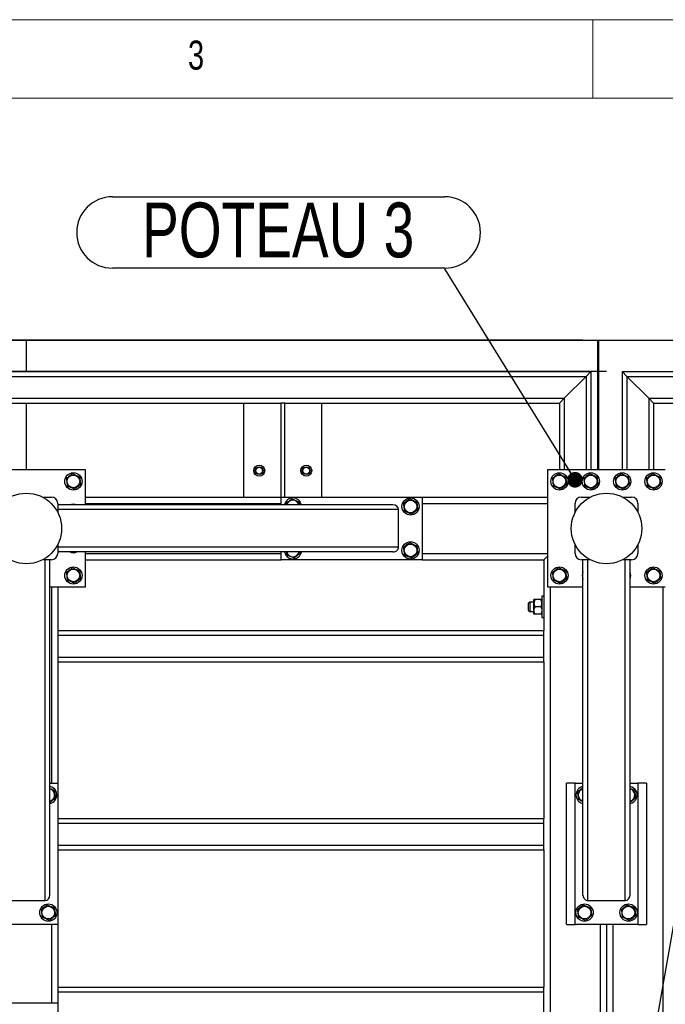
# Model space of a CAD drawing. Header units: millimetres. Extents: x 5 to 589, y 5 to 415.
# Tile 14 of 70: x 110 to 152, y 352 to 415. Entities that reach past the tile are written whole.
import ezdxf

# ---------------------------------------------------------------- set-up
doc = ezdxf.new("R2010")
doc.units = ezdxf.units.MM
doc.layers.add('COTES', color=1, linetype='Continuous')
doc.layers.add('NOTES', color=6, linetype='Continuous')
doc.layers.add('TRAIT-FORT', color=4, linetype='Continuous', lineweight=25)
doc.styles.add('SLDTEXTSTYLE0', font='TXT', dxfattribs={"width": 0.75})
doc.dimstyles.new('SLDDIMSTYLE3', dxfattribs={"dimtxt": 3, "dimasz": 2, "dimexe": 0, "dimexo": 0.0625, "dimgap": 0.75, "dimtad": 1, "dimdec": 0, "dimlfac": 20, "dimrnd": 1e-09, "dimzin": 12, "dimdsep": 46, "dimtxsty": 'SLDTEXTSTYLE0', "dimsah": 1, "dimcen": 0.09, "dimadec": 0, "dimazin": 3, "dimtfac": 1, "dimtdec": 0, "dimtmove": 0, "dimatfit": 0, "dimfxl": 1, "dimfrac": 2, "dimtolj": 1, "dimtzin": 12, "dimarcsym": 0})
doc.dimstyles.new('SLDDIMSTYLE4', dxfattribs={"dimtxt": 0.18, "dimasz": 1, "dimexe": 0, "dimexo": 0.0625, "dimgap": 0, "dimtad": 0, "dimtih": 1, "dimtoh": 1, "dimdec": 0, "dimrnd": 1e-09, "dimzin": 0, "dimdsep": 46, "dimtxsty": 'Standard', "dimblk1": 'DOT', "dimblk2": 'DOT', "dimsah": 1, "dimcen": 0.09, "dimadec": 0, "dimazin": 0, "dimtfac": 1, "dimtdec": 0, "dimtofl": 0, "dimtmove": 0, "dimatfit": 3, "dimldrblk": 'DOT', "dimfxl": 1, "dimfrac": 2, "dimtolj": 1, "dimtzin": 0, "dimarcsym": 0})

# ---------------------------------------------------------------- blocks, each defined once
blk = doc.blocks.new('_D_33')
at = {"layer": 'COTES', "color": 1, "transparency": 16777216}
for p, q in [((41.077, 394.551), (41.077, 403.092)), ((146.362, 394.551), (40.077, 394.551)), ((41.077, 392.551), (41.077, 394.551)), ((147.862, 392.551), (40.077, 392.551)), ((41.077, 392.551), (41.077, 389.551))]:
    blk.add_line(p, q, dxfattribs=at)
for points in [[(41.077, 394.551), (41.577, 396.551), (40.577, 396.551)], [(41.077, 392.551), (40.577, 390.551), (41.577, 390.551)]]:
    blk.add_solid(points, dxfattribs=at)
at = {"layer": 'COTES', "color": 1, "transparency": 16777216, "insert": (37.21, 398.659), "char_height": 3, "attachment_point": 1, "rotation": 90, "style": 'SLDTEXTSTYLE0'}
blk.add_mtext('40', dxfattribs=at)
blk = doc.blocks.new('SW_NOTE_13')
at = {"layer": 'NOTES', "color": 0}
for p, q in [((-21.198, 4.595), (0, 4.595)), ((0, 0.044), (-21.198, 0.044))]:
    blk.add_line(p, q, dxfattribs=at)
for centre, start, end in [((-21.198, 2.319), 90, 270), ((0, 2.319), 270, 90)]:
    blk.add_arc(centre, 2.275, start, end, dxfattribs=at)
at = {"layer": 'NOTES', "color": 0, "insert": (-10.623, 4.23), "char_height": 3.5, "attachment_point": 2, "style": 'SLDTEXTSTYLE0'}
blk.add_mtext('POTEAU 3', dxfattribs=at)
blk = doc.blocks.new('_Dot')
at = {"color": 0, "linetype": 'ByBlock', "lineweight": -2}
blk.add_line((-0.5, 0), (-1, 0), dxfattribs=at)
at = {"color": 0, "linetype": 'ByBlock', "const_width": 0.5}
blk.add_lwpolyline([(-0.25, 0, 1), (0.25, 0, 1)], format="xyb", close=True, dxfattribs=at)

msp = doc.modelspace()

# ---------------------------------------------------------------- linework, layer by layer
at = {"color": 7, "linetype": 'Continuous', "lineweight": 18}
for p, q in [((589, 415), (5, 415)), ((147, 410), (147, 415)), ((584, 410), (10, 410))]:
    msp.add_line(p, q, dxfattribs=at)
at = {"layer": 'TRAIT-FORT', "color": 4, "linetype": 'Continuous', "lineweight": 25}
for p, q in [((73.345, 394.551), (110.861, 394.551)), ((110.861, 394.551), (110.862, 394.551)), ((110.861, 392.551), (110.861, 394.551)), ((110.862, 394.551), (147.312, 394.551)), ((110.862, 392.551), (110.862, 394.551)), ((147.312, 394.551), (147.362, 394.551)), ((147.312, 386.301), (147.312, 394.551)), ((147.362, 394.551), (206.362, 394.551)), ((147.362, 386.301), (147.362, 394.551)), ((73.462, 392.551), (146.862, 392.551)), ((146.562, 392.251), (146.862, 392.551)), ((146.562, 392.251), (146.862, 392.551)), ((146.862, 392.551), (146.862, 386.301)), ((148.862, 392.551), (148.862, 386.301)), ((149.162, 392.251), (148.862, 392.551)), ((148.862, 392.551), (206.362, 392.551)), ((73.762, 392.251), (146.562, 392.251)), ((145.162, 390.851), (146.562, 392.251)), ((146.562, 392.251), (146.562, 386.301)), ((150.562, 390.851), (149.162, 392.251)), ((149.162, 392.251), (206.362, 392.251)), ((149.162, 392.251), (149.162, 386.301)), ((75.162, 390.851), (145.162, 390.851)), ((144.862, 390.551), (145.162, 390.851)), ((144.862, 390.551), (145.162, 390.851)), ((145.162, 390.851), (145.162, 386.301)), ((150.862, 390.551), (150.562, 390.851)), ((150.562, 390.851), (206.362, 390.851)), ((150.562, 390.851), (150.562, 386.301)), ((102.362, 390.551), (127.087, 390.551)), ((110.861, 386.301), (110.861, 390.551)), ((110.862, 386.301), (110.862, 390.551)), ((124.712, 390.551), (124.712, 384.551)), ((127.337, 390.551), (127.087, 390.551)), ((127.087, 390.551), (127.087, 384.551)), ((127.337, 384.551), (127.337, 390.551)), ((127.337, 390.551), (144.862, 390.551)), ((129.712, 384.551), (129.712, 390.551)), ((144.862, 390.551), (144.862, 386.301)), ((150.862, 390.551), (150.862, 386.301)), ((150.862, 390.551), (165.362, 390.551)), ((107.112, 386.301), (114.612, 386.301)), ((114.612, 386.301), (114.612, 384.051)), ((144.112, 386.301), (151.612, 386.301)), ((144.112, 378.801), (144.112, 386.301)), ((111.893, 384.551), (112.462, 384.551)), ((114.612, 384.551), (127.087, 384.551)), ((127.087, 384.551), (127.112, 384.551)), ((127.112, 384.551), (136.112, 384.551)), ((127.112, 384.051), (127.112, 384.551)), ((136.112, 384.551), (136.112, 380.551)), ((136.112, 384.551), (144.112, 384.551)), ((146.262, 384.551), (146.831, 384.551)), ((148.893, 384.551), (149.462, 384.551)), ((112.862, 384.151), (112.862, 383.582)), ((134.242, 384.051), (112.862, 384.051)), ((134.595, 383.751), (112.862, 383.751)), ((114.612, 384.151), (127.112, 384.151)), ((127.41, 384.142), (127.421, 384.051)), ((134.595, 381.351), (134.595, 383.751)), ((136.112, 384.151), (144.112, 384.151)), ((145.862, 383.582), (145.862, 384.151)), ((149.862, 384.151), (149.862, 383.582)), ((112.862, 381.52), (112.862, 380.951)), ((134.595, 381.351), (112.862, 381.351)), ((145.862, 380.951), (145.862, 381.52)), ((149.862, 381.52), (149.862, 380.951)), ((134.242, 381.051), (112.862, 381.051)), ((114.612, 381.051), (114.612, 378.801)), ((114.612, 380.951), (127.112, 380.951)), ((127.112, 380.551), (127.112, 381.051)), ((136.112, 380.951), (144.112, 380.951)), ((144.112, 380.801), (143.862, 380.551)), ((143.862, 380.551), (144.112, 380.801)), ((112.462, 380.551), (111.893, 380.551)), ((112.062, 358.817), (112.062, 380.551)), ((112.362, 359.171), (112.362, 380.551)), ((114.612, 380.551), (127.112, 380.551)), ((136.112, 380.551), (127.112, 380.551)), ((136.112, 380.551), (143.862, 380.551)), ((143.862, 380.551), (143.862, 376.051)), ((146.831, 380.551), (146.262, 380.551)), ((146.362, 359.171), (146.362, 380.551)), ((146.662, 358.817), (146.662, 380.551)), ((149.462, 380.551), (148.893, 380.551)), ((149.062, 358.817), (149.062, 380.551)), ((149.362, 359.171), (149.362, 380.551)), ((114.612, 378.801), (112.362, 378.801)), ((112.462, 378.801), (112.462, 366.301)), ((112.862, 378.801), (112.862, 376.051)), ((146.362, 378.801), (144.112, 378.801)), ((144.262, 378.801), (144.262, 351.551)), ((151.612, 378.801), (149.362, 378.801)), ((151.462, 378.801), (151.462, 351.551)), ((143.862, 378.226), (143.737, 378.226)), ((143.737, 378.226), (143.737, 377.486)), ((142.962, 377.851), (142.887, 377.776)), ((142.887, 377.551), (142.887, 377.776)), ((142.887, 377.326), (142.887, 377.551)), ((143.237, 377.851), (142.962, 377.851)), ((142.962, 377.851), (142.962, 377.551)), ((142.962, 377.551), (142.962, 377.251)), ((143.237, 377.788), (143.237, 378.026)), ((143.237, 377.313), (143.237, 377.788)), ((143.663, 378.026), (143.31, 378.026)), ((143.663, 377.551), (143.31, 377.551)), ((143.737, 377.486), (143.737, 376.876)), ((142.887, 377.326), (142.962, 377.251)), ((142.962, 377.251), (143.237, 377.251)), ((143.237, 377.076), (143.237, 377.313)), ((143.663, 377.076), (143.31, 377.076)), ((143.737, 376.876), (143.862, 376.876)), ((112.862, 376.051), (143.862, 376.051)), ((112.862, 376.051), (112.862, 375.751)), ((112.862, 375.751), (112.862, 374.351)), ((112.862, 375.751), (143.862, 375.751)), ((143.862, 375.751), (143.862, 376.051)), ((143.862, 374.351), (143.862, 375.751)), ((112.862, 374.351), (143.862, 374.351)), ((112.862, 374.351), (112.862, 374.051)), ((143.862, 374.051), (143.862, 374.351)), ((112.862, 374.051), (112.862, 366.301)), ((112.862, 374.051), (143.862, 374.051)), ((143.862, 374.051), (143.862, 364.051)), ((112.362, 366.301), (112.862, 366.301)), ((112.862, 366.301), (112.862, 357.301)), ((145.312, 357.301), (145.312, 366.301)), ((145.862, 366.301), (145.312, 366.301)), ((145.862, 366.301), (146.362, 366.301)), ((145.862, 357.301), (145.862, 366.301)), ((149.362, 366.301), (149.862, 366.301)), ((149.862, 366.301), (149.862, 357.301)), ((150.412, 366.301), (149.862, 366.301)), ((150.412, 366.301), (150.412, 357.301)), ((112.862, 364.051), (143.862, 364.051)), ((112.862, 363.751), (143.862, 363.751)), ((143.862, 363.751), (143.862, 364.051)), ((143.862, 362.351), (143.862, 363.751)), ((112.862, 362.351), (143.862, 362.351)), ((112.862, 362.051), (143.862, 362.051)), ((143.862, 362.051), (143.862, 362.351)), ((143.862, 362.051), (143.862, 353.301)), ((109.662, 358.817), (112.062, 358.817)), ((146.662, 358.817), (149.062, 358.817)), ((112.862, 357.301), (108.862, 357.301)), ((112.462, 357.301), (112.462, 352.301)), ((112.862, 357.301), (112.862, 353.301)), ((145.312, 357.301), (145.862, 357.301)), ((149.862, 357.301), (145.862, 357.301)), ((147.462, 357.301), (147.462, 351.551)), ((147.862, 357.301), (147.862, 351.551)), ((148.262, 357.301), (148.262, 351.551)), ((149.862, 357.301), (150.412, 357.301)), ((112.862, 353.301), (143.862, 353.301)), ((112.862, 353.301), (112.862, 353.001)), ((112.862, 353.001), (112.862, 352.301)), ((112.862, 353.001), (143.862, 353.001)), ((143.862, 353.001), (143.862, 353.301)), ((143.862, 351.601), (143.862, 353.001)), ((108.862, 352.301), (112.862, 352.301)), ((112.862, 352.301), (112.862, 343.301))]:
    msp.add_line(p, q, dxfattribs=at)
at = {"layer": 'TRAIT-FORT', "color": 4, "linetype": 'Continuous', "lineweight": 25, "flags": 128}
msp.add_lwpolyline([(128.37, 380.94), (128.399, 381.034), (128.403, 381.051)], dxfattribs=at)
at = {"layer": 'TRAIT-FORT', "color": 4, "linetype": 'Continuous', "lineweight": 25}
for centre, radius in [((125.712, 386.237), 0.35), ((125.712, 386.237), 0.25), ((125.712, 386.237), 0.215), ((128.712, 386.237), 0.35), ((128.712, 386.237), 0.25), ((128.712, 386.237), 0.215), ((113.862, 385.551), 0.55), ((113.862, 385.551), 0.404), ((144.862, 385.551), 0.55), ((144.862, 385.551), 0.404), ((146.862, 385.551), 0.55), ((146.862, 385.551), 0.404), ((148.862, 385.551), 0.55), ((148.862, 385.551), 0.404), ((150.862, 385.551), 0.55), ((150.862, 385.551), 0.404), ((110.862, 382.551), 2.25), ((135.362, 383.951), 0.55), ((135.362, 383.951), 0.404), ((147.862, 382.551), 2.25), ((135.362, 381.151), 0.55), ((135.362, 381.151), 0.404), ((113.862, 379.551), 0.55), ((113.862, 379.551), 0.404), ((144.862, 379.551), 0.55), ((144.862, 379.551), 0.404), ((150.862, 379.551), 0.55), ((150.862, 379.551), 0.404), ((112.262, 358.051), 0.55), ((146.462, 358.051), 0.55), ((149.262, 358.051), 0.55), ((112.262, 358.051), 0.404), ((146.462, 358.051), 0.404), ((149.262, 358.051), 0.404)]:
    msp.add_circle(centre, radius, dxfattribs=at)
for centre, radius, start, end in [((112.462, 384.151), 0.4, 0, 90), ((127.862, 383.951), 0.55, 10.47568, 169.52432), ((127.862, 383.951), 0.404, 14.34015, 165.65985), ((146.262, 384.151), 0.4, 90, 180), ((149.462, 384.151), 0.4, 0, 90), ((113.862, 383.551), 0.55, 65.38002, 114.61998), ((112.462, 380.951), 0.4, 270, 0), ((113.862, 381.551), 0.55, 245.38002, 294.61998), ((127.862, 381.151), 0.55, 190.47568, 337.47733), ((127.862, 381.151), 0.404, 194.34015, 345.65985), ((146.262, 380.951), 0.4, 180, 270), ((149.462, 380.951), 0.4, 270, 0), ((146.862, 379.551), 0.55, 155.38002, 204.61998), ((148.862, 379.551), 0.55, 335.38002, 24.61998), ((112.262, 365.551), 0.55, 337.47733, 79.52432), ((112.262, 365.551), 0.404, 7.09378, 75.65985), ((112.262, 365.551), 0.404, 284.34015, 7.09378), ((146.462, 365.551), 0.55, 100.47568, 259.52432), ((146.462, 365.551), 0.404, 104.34015, 255.65985), ((149.262, 365.551), 0.55, 337.47733, 79.52432), ((149.262, 365.551), 0.404, 7.09378, 75.65985), ((149.262, 365.551), 0.404, 284.34015, 7.09378), ((112.262, 365.551), 0.55, 280.47568, 337.47733), ((149.262, 365.551), 0.55, 280.47568, 337.47733)]:
    msp.add_arc(centre, radius, start, end, dxfattribs=at)
for centre, major_axis, start_param, end_param in [((134.242, 383.751), (-0.354, 0), 3.141593, 4.712389), ((134.242, 381.351), (-0.354, 0), 1.570796, 3.141593), ((112.062, 359.171), (0, 0.354), 3.141593, 4.712389), ((146.662, 359.171), (0, 0.354), 1.570796, 3.141593), ((149.062, 359.171), (0, 0.354), 3.141593, 4.712389)]:
    msp.add_ellipse(centre, major_axis=major_axis, ratio=0.848048, start_param=start_param, end_param=end_param, dxfattribs=at)
for points, knots in [([(113.801, 386.038), (113.767, 386.012), (113.699, 385.96), (113.597, 385.883), (113.5, 385.81), (113.44, 385.765), (113.41, 385.742)], [0, 0, 0, 0, 0.264605, 0.534948, 0.765343, 1, 1, 1, 1]), ([(113.41, 385.742), (113.418, 385.68), (113.43, 385.577), (113.449, 385.429), (113.461, 385.329), (113.468, 385.271), (113.471, 385.255)], [0, 0, 0, 0, 0.385549, 0.637642, 0.896546, 1, 1, 1, 1]), ([(113.801, 386.038), (113.841, 386.021), (113.92, 385.988), (114.037, 385.938), (114.15, 385.891), (114.219, 385.861), (114.253, 385.847)], [0, 0, 0, 0, 0.264605, 0.534948, 0.765343, 1, 1, 1, 1]), ([(114.253, 385.847), (114.261, 385.785), (114.274, 385.682), (114.292, 385.534), (114.305, 385.434), (114.312, 385.376), (114.314, 385.36)], [0, 0, 0, 0, 0.385549, 0.637642, 0.896546, 1, 1, 1, 1]), ([(144.801, 386.038), (144.767, 386.012), (144.699, 385.96), (144.597, 385.883), (144.5, 385.81), (144.44, 385.765), (144.41, 385.742)], [0, 0, 0, 0, 0.264605, 0.534948, 0.765343, 1, 1, 1, 1]), ([(144.41, 385.742), (144.418, 385.68), (144.43, 385.577), (144.449, 385.429), (144.461, 385.329), (144.468, 385.271), (144.471, 385.255)], [0, 0, 0, 0, 0.385549, 0.637642, 0.896546, 1, 1, 1, 1]), ([(144.801, 386.038), (144.841, 386.021), (144.92, 385.988), (145.037, 385.938), (145.15, 385.891), (145.219, 385.861), (145.253, 385.847)], [0, 0, 0, 0, 0.264605, 0.534948, 0.765343, 1, 1, 1, 1]), ([(145.253, 385.847), (145.261, 385.785), (145.274, 385.682), (145.292, 385.534), (145.305, 385.434), (145.312, 385.376), (145.314, 385.36)], [0, 0, 0, 0, 0.385549, 0.637642, 0.896546, 1, 1, 1, 1]), ([(146.801, 386.038), (146.767, 386.012), (146.699, 385.96), (146.597, 385.883), (146.5, 385.81), (146.44, 385.765), (146.41, 385.742)], [0, 0, 0, 0, 0.264605, 0.534948, 0.765343, 1, 1, 1, 1]), ([(146.41, 385.742), (146.418, 385.68), (146.43, 385.577), (146.449, 385.429), (146.461, 385.329), (146.468, 385.271), (146.471, 385.255)], [0, 0, 0, 0, 0.385549, 0.637642, 0.896546, 1, 1, 1, 1]), ([(146.801, 386.038), (146.841, 386.021), (146.92, 385.988), (147.037, 385.938), (147.15, 385.891), (147.219, 385.861), (147.253, 385.847)], [0, 0, 0, 0, 0.264605, 0.534948, 0.765343, 1, 1, 1, 1]), ([(147.253, 385.847), (147.261, 385.785), (147.274, 385.682), (147.292, 385.534), (147.305, 385.434), (147.312, 385.376), (147.314, 385.36)], [0, 0, 0, 0, 0.385549, 0.637642, 0.896546, 1, 1, 1, 1]), ([(148.801, 386.038), (148.767, 386.012), (148.699, 385.96), (148.597, 385.883), (148.5, 385.81), (148.44, 385.765), (148.41, 385.742)], [0, 0, 0, 0, 0.264605, 0.534948, 0.765343, 1, 1, 1, 1]), ([(148.41, 385.742), (148.418, 385.68), (148.43, 385.577), (148.449, 385.429), (148.461, 385.329), (148.468, 385.271), (148.471, 385.255)], [0, 0, 0, 0, 0.385549, 0.637642, 0.896546, 1, 1, 1, 1]), ([(148.801, 386.038), (148.841, 386.021), (148.92, 385.988), (149.037, 385.938), (149.15, 385.891), (149.219, 385.861), (149.253, 385.847)], [0, 0, 0, 0, 0.264605, 0.534948, 0.765343, 1, 1, 1, 1]), ([(149.253, 385.847), (149.261, 385.785), (149.274, 385.682), (149.292, 385.534), (149.305, 385.434), (149.312, 385.376), (149.314, 385.36)], [0, 0, 0, 0, 0.385549, 0.637642, 0.896546, 1, 1, 1, 1]), ([(150.801, 386.038), (150.767, 386.012), (150.699, 385.96), (150.597, 385.883), (150.5, 385.81), (150.44, 385.765), (150.41, 385.742)], [0, 0, 0, 0, 0.264605, 0.534948, 0.765343, 1, 1, 1, 1]), ([(150.41, 385.742), (150.418, 385.68), (150.43, 385.577), (150.449, 385.429), (150.461, 385.329), (150.468, 385.271), (150.471, 385.255)], [0, 0, 0, 0, 0.385549, 0.637642, 0.896546, 1, 1, 1, 1]), ([(150.801, 386.038), (150.841, 386.021), (150.92, 385.988), (151.037, 385.938), (151.15, 385.891), (151.219, 385.861), (151.253, 385.847)], [0, 0, 0, 0, 0.264605, 0.534948, 0.765343, 1, 1, 1, 1]), ([(151.253, 385.847), (151.261, 385.785), (151.274, 385.682), (151.292, 385.534), (151.305, 385.434), (151.312, 385.376), (151.314, 385.36)], [0, 0, 0, 0, 0.385549, 0.637642, 0.896546, 1, 1, 1, 1]), ([(113.923, 385.064), (113.883, 385.08), (113.804, 385.114), (113.686, 385.164), (113.574, 385.211), (113.505, 385.24), (113.471, 385.255)], [0, 0, 0, 0, 0.264605, 0.534948, 0.765343, 1, 1, 1, 1]), ([(113.923, 385.064), (113.957, 385.09), (114.025, 385.141), (114.127, 385.218), (114.224, 385.292), (114.284, 385.337), (114.314, 385.36)], [0, 0, 0, 0, 0.264605, 0.534948, 0.765343, 1, 1, 1, 1]), ([(144.923, 385.064), (144.883, 385.08), (144.804, 385.114), (144.686, 385.164), (144.574, 385.211), (144.505, 385.24), (144.471, 385.255)], [0, 0, 0, 0, 0.264605, 0.534948, 0.765343, 1, 1, 1, 1]), ([(144.923, 385.064), (144.957, 385.09), (145.025, 385.141), (145.127, 385.218), (145.224, 385.292), (145.284, 385.337), (145.314, 385.36)], [0, 0, 0, 0, 0.264605, 0.534948, 0.765343, 1, 1, 1, 1]), ([(146.923, 385.064), (146.883, 385.08), (146.804, 385.114), (146.686, 385.164), (146.574, 385.211), (146.505, 385.24), (146.471, 385.255)], [0, 0, 0, 0, 0.264605, 0.534948, 0.765343, 1, 1, 1, 1]), ([(146.923, 385.064), (146.957, 385.09), (147.025, 385.141), (147.127, 385.218), (147.224, 385.292), (147.284, 385.337), (147.314, 385.36)], [0, 0, 0, 0, 0.264605, 0.534948, 0.765343, 1, 1, 1, 1]), ([(148.923, 385.064), (148.883, 385.08), (148.804, 385.114), (148.686, 385.164), (148.574, 385.211), (148.505, 385.24), (148.471, 385.255)], [0, 0, 0, 0, 0.264605, 0.534948, 0.765343, 1, 1, 1, 1]), ([(148.923, 385.064), (148.957, 385.09), (149.025, 385.141), (149.127, 385.218), (149.224, 385.292), (149.284, 385.337), (149.314, 385.36)], [0, 0, 0, 0, 0.264605, 0.534948, 0.765343, 1, 1, 1, 1]), ([(150.923, 385.064), (150.883, 385.08), (150.804, 385.114), (150.686, 385.164), (150.574, 385.211), (150.505, 385.24), (150.471, 385.255)], [0, 0, 0, 0, 0.264605, 0.534948, 0.765343, 1, 1, 1, 1]), ([(150.923, 385.064), (150.957, 385.09), (151.025, 385.141), (151.127, 385.218), (151.224, 385.292), (151.284, 385.337), (151.314, 385.36)], [0, 0, 0, 0, 0.264605, 0.534948, 0.765343, 1, 1, 1, 1]), ([(127.801, 384.438), (127.767, 384.412), (127.699, 384.36), (127.597, 384.283), (127.5, 384.21), (127.44, 384.165), (127.41, 384.142)], [0, 0, 0, 0, 0.264605, 0.534948, 0.765343, 1, 1, 1, 1]), ([(127.801, 384.438), (127.841, 384.421), (127.92, 384.388), (128.037, 384.338), (128.15, 384.291), (128.219, 384.261), (128.253, 384.247)], [0, 0, 0, 0, 0.264605, 0.534948, 0.765343, 1, 1, 1, 1]), ([(135.301, 384.438), (135.267, 384.412), (135.199, 384.36), (135.097, 384.283), (135, 384.21), (134.94, 384.165), (134.91, 384.142)], [0, 0, 0, 0, 0.264605, 0.534948, 0.765343, 1, 1, 1, 1]), ([(135.301, 384.438), (135.341, 384.421), (135.42, 384.388), (135.537, 384.338), (135.65, 384.291), (135.719, 384.261), (135.753, 384.247)], [0, 0, 0, 0, 0.264605, 0.534948, 0.765343, 1, 1, 1, 1]), ([(128.253, 384.247), (128.261, 384.185), (128.269, 384.12), (128.277, 384.054), (128.278, 384.051)], [0, 0, 0, 0, 0.955269, 1, 1, 1, 1]), ([(134.91, 384.142), (134.918, 384.08), (134.93, 383.977), (134.949, 383.829), (134.961, 383.729), (134.968, 383.671), (134.971, 383.655)], [0, 0, 0, 0, 0.385549, 0.637642, 0.896546, 1, 1, 1, 1]), ([(135.423, 383.464), (135.457, 383.49), (135.525, 383.541), (135.627, 383.618), (135.724, 383.692), (135.784, 383.737), (135.814, 383.76)], [0, 0, 0, 0, 0.264605, 0.534948, 0.765343, 1, 1, 1, 1]), ([(135.753, 384.247), (135.761, 384.185), (135.774, 384.082), (135.792, 383.934), (135.805, 383.834), (135.812, 383.776), (135.814, 383.76)], [0, 0, 0, 0, 0.385549, 0.637642, 0.896546, 1, 1, 1, 1]), ([(135.423, 383.464), (135.383, 383.48), (135.304, 383.514), (135.186, 383.564), (135.074, 383.611), (135.005, 383.64), (134.971, 383.655)], [0, 0, 0, 0, 0.264605, 0.534948, 0.765343, 1, 1, 1, 1]), ([(135.301, 381.638), (135.267, 381.612), (135.199, 381.56), (135.097, 381.483), (135, 381.41), (134.94, 381.365), (134.91, 381.342)], [0, 0, 0, 0, 0.264605, 0.534948, 0.765343, 1, 1, 1, 1]), ([(134.91, 381.342), (134.918, 381.28), (134.93, 381.177), (134.949, 381.029), (134.961, 380.929), (134.968, 380.871), (134.971, 380.855)], [0, 0, 0, 0, 0.385549, 0.637642, 0.896546, 1, 1, 1, 1]), ([(135.301, 381.638), (135.341, 381.621), (135.42, 381.588), (135.537, 381.538), (135.65, 381.491), (135.719, 381.461), (135.753, 381.447)], [0, 0, 0, 0, 0.264605, 0.534948, 0.765343, 1, 1, 1, 1]), ([(135.753, 381.447), (135.761, 381.385), (135.774, 381.282), (135.792, 381.134), (135.805, 381.034), (135.812, 380.976), (135.814, 380.96)], [0, 0, 0, 0, 0.385549, 0.637642, 0.896546, 1, 1, 1, 1]), ([(127.446, 381.051), (127.447, 381.044), (127.453, 380.994), (127.461, 380.929), (127.468, 380.871), (127.471, 380.855)], [0, 0, 0, 0, 0.102993, 0.743903, 1, 1, 1, 1]), ([(127.923, 380.664), (127.883, 380.68), (127.804, 380.714), (127.686, 380.764), (127.574, 380.811), (127.505, 380.84), (127.471, 380.855)], [0, 0, 0, 0, 0.264605, 0.534948, 0.765343, 1, 1, 1, 1]), ([(127.923, 380.664), (127.957, 380.69), (128.025, 380.741), (128.127, 380.818), (128.224, 380.892), (128.284, 380.937), (128.314, 380.96)], [0, 0, 0, 0, 0.264605, 0.534948, 0.765343, 1, 1, 1, 1]), ([(128.303, 381.051), (128.304, 381.037), (128.308, 381.006), (128.312, 380.976), (128.314, 380.96)], [0, 0, 0, 0, 0.452514, 1, 1, 1, 1]), ([(135.423, 380.664), (135.383, 380.68), (135.304, 380.714), (135.186, 380.764), (135.074, 380.811), (135.005, 380.84), (134.971, 380.855)], [0, 0, 0, 0, 0.264605, 0.534948, 0.765343, 1, 1, 1, 1]), ([(135.423, 380.664), (135.457, 380.69), (135.525, 380.741), (135.627, 380.818), (135.724, 380.892), (135.784, 380.937), (135.814, 380.96)], [0, 0, 0, 0, 0.264605, 0.534948, 0.765343, 1, 1, 1, 1]), ([(113.801, 380.038), (113.767, 380.012), (113.699, 379.96), (113.597, 379.883), (113.5, 379.81), (113.44, 379.765), (113.41, 379.742)], [0, 0, 0, 0, 0.264605, 0.534948, 0.765343, 1, 1, 1, 1]), ([(113.801, 380.038), (113.841, 380.021), (113.92, 379.988), (114.037, 379.938), (114.15, 379.891), (114.219, 379.861), (114.253, 379.847)], [0, 0, 0, 0, 0.264605, 0.534948, 0.765343, 1, 1, 1, 1]), ([(144.801, 380.038), (144.767, 380.012), (144.699, 379.96), (144.597, 379.883), (144.5, 379.81), (144.44, 379.765), (144.41, 379.742)], [0, 0, 0, 0, 0.264605, 0.534948, 0.765343, 1, 1, 1, 1]), ([(144.801, 380.038), (144.841, 380.021), (144.92, 379.988), (145.037, 379.938), (145.15, 379.891), (145.219, 379.861), (145.253, 379.847)], [0, 0, 0, 0, 0.264605, 0.534948, 0.765343, 1, 1, 1, 1]), ([(150.801, 380.038), (150.767, 380.012), (150.699, 379.96), (150.597, 379.883), (150.5, 379.81), (150.44, 379.765), (150.41, 379.742)], [0, 0, 0, 0, 0.264605, 0.534948, 0.765343, 1, 1, 1, 1]), ([(150.801, 380.038), (150.841, 380.021), (150.92, 379.988), (151.037, 379.938), (151.15, 379.891), (151.219, 379.861), (151.253, 379.847)], [0, 0, 0, 0, 0.264605, 0.534948, 0.765343, 1, 1, 1, 1]), ([(113.41, 379.742), (113.418, 379.68), (113.43, 379.577), (113.449, 379.429), (113.461, 379.329), (113.468, 379.271), (113.471, 379.255)], [0, 0, 0, 0, 0.385549, 0.637642, 0.896546, 1, 1, 1, 1]), ([(113.923, 379.064), (113.957, 379.09), (114.025, 379.141), (114.127, 379.218), (114.224, 379.292), (114.284, 379.337), (114.314, 379.36)], [0, 0, 0, 0, 0.264605, 0.534948, 0.765343, 1, 1, 1, 1]), ([(114.253, 379.847), (114.261, 379.785), (114.274, 379.682), (114.292, 379.534), (114.305, 379.434), (114.312, 379.376), (114.314, 379.36)], [0, 0, 0, 0, 0.385549, 0.637642, 0.896546, 1, 1, 1, 1]), ([(144.41, 379.742), (144.418, 379.68), (144.43, 379.577), (144.449, 379.429), (144.461, 379.329), (144.468, 379.271), (144.471, 379.255)], [0, 0, 0, 0, 0.385549, 0.637642, 0.896546, 1, 1, 1, 1]), ([(144.923, 379.064), (144.957, 379.09), (145.025, 379.141), (145.127, 379.218), (145.224, 379.292), (145.284, 379.337), (145.314, 379.36)], [0, 0, 0, 0, 0.264605, 0.534948, 0.765343, 1, 1, 1, 1]), ([(145.253, 379.847), (145.261, 379.785), (145.274, 379.682), (145.292, 379.534), (145.305, 379.434), (145.312, 379.376), (145.314, 379.36)], [0, 0, 0, 0, 0.385549, 0.637642, 0.896546, 1, 1, 1, 1]), ([(150.41, 379.742), (150.418, 379.68), (150.43, 379.577), (150.449, 379.429), (150.461, 379.329), (150.468, 379.271), (150.471, 379.255)], [0, 0, 0, 0, 0.385549, 0.637642, 0.896546, 1, 1, 1, 1]), ([(150.923, 379.064), (150.957, 379.09), (151.025, 379.141), (151.127, 379.218), (151.224, 379.292), (151.284, 379.337), (151.314, 379.36)], [0, 0, 0, 0, 0.264605, 0.534948, 0.765343, 1, 1, 1, 1]), ([(151.253, 379.847), (151.261, 379.785), (151.274, 379.682), (151.292, 379.534), (151.305, 379.434), (151.312, 379.376), (151.314, 379.36)], [0, 0, 0, 0, 0.385549, 0.637642, 0.896546, 1, 1, 1, 1]), ([(113.923, 379.064), (113.883, 379.08), (113.804, 379.114), (113.686, 379.164), (113.574, 379.211), (113.505, 379.24), (113.471, 379.255)], [0, 0, 0, 0, 0.264605, 0.534948, 0.765343, 1, 1, 1, 1]), ([(144.923, 379.064), (144.883, 379.08), (144.804, 379.114), (144.686, 379.164), (144.574, 379.211), (144.505, 379.24), (144.471, 379.255)], [0, 0, 0, 0, 0.264605, 0.534948, 0.765343, 1, 1, 1, 1]), ([(150.923, 379.064), (150.883, 379.08), (150.804, 379.114), (150.686, 379.164), (150.574, 379.211), (150.505, 379.24), (150.471, 379.255)], [0, 0, 0, 0, 0.264605, 0.534948, 0.765343, 1, 1, 1, 1]), ([(143.31, 378.026), (143.293, 377.993), (143.258, 377.927), (143.238, 377.845), (143.237, 377.798), (143.237, 377.788)], [0, 0, 0, 0, 0.432385, 0.879554, 1, 1, 1, 1]), ([(143.31, 378.026), (143.296, 378.026), (143.268, 378.026), (143.242, 378.026), (143.239, 378.026), (143.237, 378.026)], [0, 0, 0, 0, 0.370457, 0.681018, 1, 1, 1, 1]), ([(143.237, 377.788), (143.241, 377.747), (143.25, 377.664), (143.29, 377.588), (143.31, 377.551)], [0, 0, 0, 0, 0.504, 1, 1, 1, 1]), ([(143.237, 377.313), (143.241, 377.355), (143.25, 377.438), (143.29, 377.513), (143.31, 377.551)], [0, 0, 0, 0, 0.504, 1, 1, 1, 1]), ([(143.737, 377.788), (143.733, 377.83), (143.724, 377.913), (143.684, 377.988), (143.663, 378.026)], [0, 0, 0, 0, 0.504, 1, 1, 1, 1]), ([(143.737, 378.026), (143.735, 378.026), (143.732, 378.026), (143.706, 378.026), (143.678, 378.026), (143.663, 378.026)], [0, 0, 0, 0, 0.30999, 0.629546, 1, 1, 1, 1]), ([(143.663, 377.551), (143.681, 377.583), (143.716, 377.649), (143.735, 377.731), (143.737, 377.778), (143.737, 377.788)], [0, 0, 0, 0, 0.4323851, 0.8795539, 1, 1, 1, 1]), ([(143.663, 377.551), (143.681, 377.518), (143.716, 377.452), (143.735, 377.37), (143.737, 377.323), (143.737, 377.313)], [0, 0, 0, 0, 0.4323851, 0.8795539, 1, 1, 1, 1]), ([(143.31, 377.076), (143.293, 377.108), (143.258, 377.174), (143.238, 377.256), (143.237, 377.303), (143.237, 377.313)], [0, 0, 0, 0, 0.432385, 0.879554, 1, 1, 1, 1]), ([(143.31, 377.076), (143.296, 377.076), (143.268, 377.076), (143.242, 377.076), (143.239, 377.076), (143.237, 377.076)], [0, 0, 0, 0, 0.370457, 0.681018, 1, 1, 1, 1]), ([(143.737, 377.313), (143.733, 377.272), (143.724, 377.189), (143.684, 377.113), (143.663, 377.076)], [0, 0, 0, 0, 0.504, 1, 1, 1, 1]), ([(143.737, 377.076), (143.735, 377.076), (143.732, 377.076), (143.706, 377.076), (143.678, 377.076), (143.663, 377.076)], [0, 0, 0, 0, 0.30999, 0.629546, 1, 1, 1, 1]), ([(112.362, 365.97), (112.389, 365.958), (112.451, 365.932), (112.55, 365.891), (112.619, 365.861), (112.653, 365.847)], [0, 0, 0, 0, 0.276914, 0.635144, 1, 1, 1, 1]), ([(112.653, 365.847), (112.661, 365.785), (112.674, 365.682), (112.692, 365.534), (112.705, 365.434), (112.712, 365.376), (112.714, 365.36)], [0, 0, 0, 0, 0.385549, 0.637642, 0.896546, 1, 1, 1, 1]), ([(146.362, 366.008), (146.341, 365.992), (146.285, 365.95), (146.197, 365.883), (146.1, 365.81), (146.04, 365.765), (146.01, 365.742)], [0, 0, 0, 0, 0.181368, 0.48231, 0.738783, 1, 1, 1, 1]), ([(146.01, 365.742), (146.018, 365.68), (146.03, 365.577), (146.049, 365.429), (146.061, 365.329), (146.068, 365.271), (146.071, 365.255)], [0, 0, 0, 0, 0.385549, 0.637642, 0.896546, 1, 1, 1, 1]), ([(149.362, 365.97), (149.389, 365.958), (149.451, 365.932), (149.55, 365.891), (149.619, 365.861), (149.653, 365.847)], [0, 0, 0, 0, 0.276914, 0.635144, 1, 1, 1, 1]), ([(149.653, 365.847), (149.661, 365.785), (149.674, 365.682), (149.692, 365.534), (149.705, 365.434), (149.712, 365.376), (149.714, 365.36)], [0, 0, 0, 0, 0.385549, 0.637642, 0.896546, 1, 1, 1, 1]), ([(112.362, 365.094), (112.383, 365.109), (112.439, 365.152), (112.527, 365.218), (112.624, 365.292), (112.684, 365.337), (112.714, 365.36)], [0, 0, 0, 0, 0.181368, 0.48231, 0.738783, 1, 1, 1, 1]), ([(146.362, 365.132), (146.335, 365.143), (146.273, 365.169), (146.174, 365.211), (146.105, 365.24), (146.071, 365.255)], [0, 0, 0, 0, 0.2769142, 0.6351441, 1, 1, 1, 1]), ([(149.362, 365.094), (149.383, 365.109), (149.439, 365.152), (149.527, 365.218), (149.624, 365.292), (149.684, 365.337), (149.714, 365.36)], [0, 0, 0, 0, 0.181368, 0.48231, 0.738783, 1, 1, 1, 1]), ([(112.201, 358.538), (112.167, 358.512), (112.099, 358.46), (111.997, 358.383), (111.9, 358.31), (111.84, 358.265), (111.81, 358.242)], [0, 0, 0, 0, 0.264605, 0.534948, 0.765343, 1, 1, 1, 1]), ([(111.81, 358.242), (111.818, 358.18), (111.83, 358.077), (111.849, 357.929), (111.861, 357.829), (111.868, 357.771), (111.871, 357.755)], [0, 0, 0, 0, 0.385549, 0.637642, 0.896546, 1, 1, 1, 1]), ([(112.201, 358.538), (112.241, 358.521), (112.32, 358.488), (112.437, 358.438), (112.55, 358.391), (112.619, 358.361), (112.653, 358.347)], [0, 0, 0, 0, 0.264605, 0.534948, 0.765343, 1, 1, 1, 1]), ([(112.653, 358.347), (112.661, 358.285), (112.674, 358.182), (112.692, 358.034), (112.705, 357.934), (112.712, 357.876), (112.714, 357.86)], [0, 0, 0, 0, 0.385549, 0.637642, 0.896546, 1, 1, 1, 1]), ([(146.401, 358.538), (146.367, 358.512), (146.299, 358.46), (146.197, 358.383), (146.1, 358.31), (146.04, 358.265), (146.01, 358.242)], [0, 0, 0, 0, 0.264605, 0.534948, 0.765343, 1, 1, 1, 1]), ([(146.01, 358.242), (146.018, 358.18), (146.03, 358.077), (146.049, 357.929), (146.061, 357.829), (146.068, 357.771), (146.071, 357.755)], [0, 0, 0, 0, 0.385549, 0.637642, 0.896546, 1, 1, 1, 1]), ([(146.401, 358.538), (146.441, 358.521), (146.52, 358.488), (146.637, 358.438), (146.75, 358.391), (146.819, 358.361), (146.853, 358.347)], [0, 0, 0, 0, 0.264605, 0.534948, 0.765343, 1, 1, 1, 1]), ([(146.853, 358.347), (146.861, 358.285), (146.874, 358.182), (146.892, 358.034), (146.905, 357.934), (146.912, 357.876), (146.914, 357.86)], [0, 0, 0, 0, 0.385549, 0.637642, 0.896546, 1, 1, 1, 1]), ([(149.201, 358.538), (149.167, 358.512), (149.099, 358.46), (148.997, 358.383), (148.9, 358.31), (148.84, 358.265), (148.81, 358.242)], [0, 0, 0, 0, 0.264605, 0.534948, 0.765343, 1, 1, 1, 1]), ([(148.81, 358.242), (148.818, 358.18), (148.83, 358.077), (148.849, 357.929), (148.861, 357.829), (148.868, 357.771), (148.871, 357.755)], [0, 0, 0, 0, 0.385549, 0.637642, 0.896546, 1, 1, 1, 1]), ([(149.201, 358.538), (149.241, 358.521), (149.32, 358.488), (149.437, 358.438), (149.55, 358.391), (149.619, 358.361), (149.653, 358.347)], [0, 0, 0, 0, 0.264605, 0.534948, 0.765343, 1, 1, 1, 1]), ([(149.653, 358.347), (149.661, 358.285), (149.674, 358.182), (149.692, 358.034), (149.705, 357.934), (149.712, 357.876), (149.714, 357.86)], [0, 0, 0, 0, 0.385549, 0.637642, 0.896546, 1, 1, 1, 1]), ([(112.323, 357.564), (112.283, 357.58), (112.204, 357.614), (112.086, 357.664), (111.974, 357.711), (111.905, 357.74), (111.871, 357.755)], [0, 0, 0, 0, 0.264605, 0.534948, 0.765343, 1, 1, 1, 1]), ([(112.323, 357.564), (112.357, 357.59), (112.425, 357.641), (112.527, 357.718), (112.624, 357.792), (112.684, 357.837), (112.714, 357.86)], [0, 0, 0, 0, 0.264605, 0.534948, 0.765343, 1, 1, 1, 1]), ([(146.523, 357.564), (146.483, 357.58), (146.404, 357.614), (146.286, 357.664), (146.174, 357.711), (146.105, 357.74), (146.071, 357.755)], [0, 0, 0, 0, 0.264605, 0.534948, 0.765343, 1, 1, 1, 1]), ([(146.523, 357.564), (146.557, 357.59), (146.625, 357.641), (146.727, 357.718), (146.824, 357.792), (146.884, 357.837), (146.914, 357.86)], [0, 0, 0, 0, 0.264605, 0.534948, 0.765343, 1, 1, 1, 1]), ([(149.323, 357.564), (149.283, 357.58), (149.204, 357.614), (149.086, 357.664), (148.974, 357.711), (148.905, 357.74), (148.871, 357.755)], [0, 0, 0, 0, 0.264605, 0.534948, 0.765343, 1, 1, 1, 1]), ([(149.323, 357.564), (149.357, 357.59), (149.425, 357.641), (149.527, 357.718), (149.624, 357.792), (149.684, 357.837), (149.714, 357.86)], [0, 0, 0, 0, 0.264605, 0.534948, 0.765343, 1, 1, 1, 1])]:
    msp.add_open_spline(points, degree=3, knots=knots, dxfattribs=at)

# ---------------------------------------------------------------- block references
at = {"layer": 'NOTES', "color": 211}
msp.add_blockref('SW_NOTE_13', (137.545, 399.109), dxfattribs=at)

# ---------------------------------------------------------------- texts
at = {"layer": 'NOTES', "color": 211, "insert": (121.167, 413.668), "char_height": 1.852, "attachment_point": 1, "style": 'SLDTEXTSTYLE0'}
msp.add_mtext('3', dxfattribs=at)

# ---------------------------------------------------------------- dimensions: what is measured, and where the dimension line sits
at = {"layer": 'COTES', "color": 1}
dim = msp.add_linear_dim(base=(41.077, 394.551), p1=(148.862, 392.551), p2=(147.362, 394.551), angle=90, dimstyle='SLDDIMSTYLE3', dxfattribs=at)
dim.commit()
dim.dimension.update_dxf_attribs({"geometry": '_D_33', "text_midpoint": (41.077, 400.876), "dimtype": 160})

# ---------------------------------------------------------------- leaders
at = {"layer": 'NOTES', "color": 211}
for points in [[(145.853, 385.654), (137.545, 399.109)], [(150.766, 349.349), (159.461, 399.109)]]:
    msp.add_leader(points, dimstyle='SLDDIMSTYLE4', dxfattribs=at)

doc.saveas('drawing.dxf')
